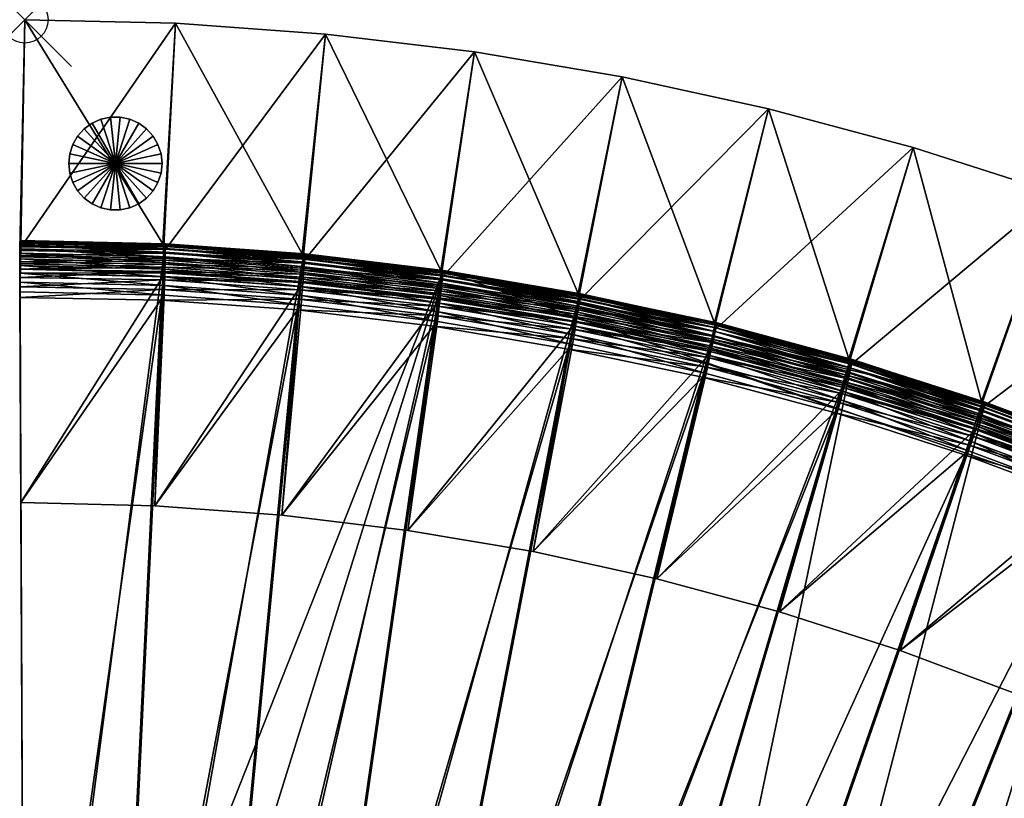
# Model space of a CAD drawing. Header units: inches. Extents: x -0.1 to 33.8, y -33.4 to 0.
# Tile 2 of 3: x -0.1 to 21, y -16.7 to 0. Entities that reach past the tile are written whole.
import ezdxf

# ---------------------------------------------------------------- set-up
doc = ezdxf.new("R2010")
doc.units = ezdxf.units.IN
doc.header["$MEASUREMENT"] = 0
doc.header["$PDMODE"] = 35
doc.header["$PDSIZE"] = 1
for name, color, linetype in [('A-FURN-3-NODE', 7, 'Continuous'), ('A-FURN-3-ST', 151, 'Continuous'), ('A-FURN-3-ST-BK', 151, 'Continuous'), ('A-FURN-3-ST-LG', 252, 'Continuous')]:
    doc.layers.add(name, color=color, linetype=linetype)

msp = doc.modelspace()

# ---------------------------------------------------------------- linework, layer by layer
at = {"layer": 'A-FURN-3-NODE'}
msp.add_point((0, 0), dxfattribs=at)

# ---------------------------------------------------------------- meshes
at = {"layer": 'A-FURN-3-ST'}
mesh = msp.add_polyface(dxfattribs=at)
corners = [(17.745, -7.28, 1.461), (11.152, -29.666, 1.461), (9.336, -29.18, 1.461), (14.842, -6.499, 1.461), (7.498, -28.78, 1.461), (11.906, -5.885, 1.461), (5.642, -28.467, 1.461), (8.967, -5.384, 1.461), (3.77, -28.243, 1.461), (5.984, -5.024, 1.461), (1.886, -28.108, 1.461), (3.013, -4.81, 1.461), (-0.006, -28.062, 1.461), (-0.006, -28.062, 11.961), (-0.106, -4.756, 11.961), (8.967, -5.384, 11.961), (1.886, -28.108, 11.961), (31.534, -13.249, 11.961), (3.77, -28.243, 11.961), (2.927, -6.007, 14.461), (-0.006, -26.862, 14.461), (1.915, -26.908, 14.461), (9.591, -28.007, 14.461), (11.462, -28.507, 14.461), (17.38, -8.423, 14.461), (7.697, -27.596, 14.461), (14.531, -7.658, 14.461), (11.65, -7.057, 14.461), (5.785, -27.276, 14.461), (8.767, -6.567, 14.461), (3.856, -27.046, 14.461), (5.841, -6.215, 14.461), (-0.006, -27.474, 14.353), (-0.006, -27.294, 14.413), (-0.006, -27.09, 14.449), (-0.006, -27.762, 14.161), (-0.106, -5.956, 14.461), (-0.106, -5.524, 14.413), (-0.006, -28.05, 13.489), (-0.106, -4.756, 13.261), (-0.006, -28.062, 11.961), (1.91, -27.136, 14.449), (1.905, -27.34, 14.413), (1.901, -27.52, 14.353), (3.84, -27.273, 14.449), (3.825, -27.477, 14.413), (5.757, -27.502, 14.449)]
mesh.append_faces([[corners[k] for k in face] for face in [(19, 21, 31)]], dxfattribs={"vtx0": -1, "vtx1": -1})
mesh.append_faces([[corners[k] for k in face] for face in [(35, 32, 34), (35, 34, 37), (38, 35, 39), (40, 38, 39)]], dxfattribs={"vtx0": -1, "vtx1": -1, "vtx2": -1})
mesh.append_faces([[corners[k] for k in face] for face in [(0, 1, 2), (3, 2, 4), (5, 4, 6), (7, 6, 8), (9, 8, 10), (11, 10, 12), (15, 13, 16), (17, 16, 18), (19, 20, 21), (25, 26, 27), (28, 27, 29), (30, 29, 31)]], dxfattribs={"vtx0": -1, "vtx2": -1})
mesh.append_faces([[corners[k] for k in face] for face in [(5, 3, 4), (7, 5, 6), (22, 23, 24), (25, 22, 26), (28, 25, 27), (30, 28, 29), (21, 30, 31)]], dxfattribs={"vtx1": -1, "vtx2": -1})
mesh.append_faces([[corners[k] for k in face] for face in [(12, 13, 14), (32, 33, 34), (34, 20, 36), (21, 20, 34), (34, 41, 21), (41, 34, 33), (33, 42, 41), (42, 33, 32), (32, 43, 42), (30, 21, 41), (41, 44, 30), (44, 41, 42), (42, 45, 44), (28, 30, 44), (44, 46, 28), (46, 44, 45)]], dxfattribs={"vtx2": -1})
mesh = msp.add_polyface(dxfattribs=at)
corners = [(5.984, -5.024, 1.461), (8.967, -5.384, 1.461), (3.77, -28.243, 1.461), (3.013, -4.81, 1.461), (1.886, -28.108, 1.461), (-0.006, -28.062, 1.461), (-0.106, -4.756, 1.461), (-0.106, -4.756, 11.961), (14.842, -6.499, 11.961), (11.906, -5.885, 11.961), (8.967, -5.384, 11.961), (3.013, -4.81, 11.961), (-0.006, -28.062, 11.961), (2.927, -6.007, 14.461), (-0.106, -5.956, 14.461), (-0.006, -26.862, 14.461), (-0.006, -27.09, 14.449), (-0.106, -5.524, 14.413), (-0.006, -27.762, 14.161), (-0.106, -4.756, 13.261), (-0.106, -4.756, 11.961), (-0.006, -28.062, 11.961), (2.944, -5.78, 14.449), (-0.106, -5.728, 14.449), (14.59, -7.438, 14.449), (11.699, -6.834, 14.449), (11.65, -7.057, 14.461), (14.643, -7.241, 14.413), (11.742, -6.635, 14.413), (14.69, -7.067, 14.353), (11.781, -6.459, 14.353), (14.73, -6.916, 14.269), (11.814, -6.307, 14.269), (14.764, -6.789, 14.161), (11.842, -6.178, 14.161), (8.767, -6.567, 14.461), (8.805, -6.342, 14.449), (8.839, -6.141, 14.413), (8.869, -5.963, 14.353), (8.895, -5.81, 14.269), (8.917, -5.679, 14.161), (5.841, -6.215, 14.461), (5.868, -5.989, 14.449), (5.893, -5.786, 14.413), (5.914, -5.608, 14.353), (8.949, -5.49, 13.873), (11.883, -5.99, 13.873), (11.895, -5.931, 13.693), (8.935, -5.573, 14.029), (11.865, -6.072, 14.029)]
mesh.append_faces([[corners[k] for k in face] for face in [(3, 5, 6)]], dxfattribs={"vtx0": -1})
mesh.append_faces([[corners[k] for k in face] for face in [(10, 11, 12), (16, 14, 17), (18, 17, 19)]], dxfattribs={"vtx0": -1, "vtx1": -1, "vtx2": -1})
mesh.append_faces([[corners[k] for k in face] for face in [(20, 21, 19)]], dxfattribs={"vtx1": -1})
mesh.append_faces([[corners[k] for k in face] for face in [(0, 1, 2), (3, 0, 4)]], dxfattribs={"vtx1": -1, "vtx2": -1})
mesh.append_faces([[corners[k] for k in face] for face in [(7, 6, 5), (8, 9, 10), (11, 7, 12), (13, 14, 15), (14, 13, 22), (22, 23, 14), (24, 25, 26), (27, 28, 25), (29, 30, 28), (31, 32, 30), (33, 34, 32), (35, 26, 25), (25, 36, 35), (36, 25, 28), (28, 37, 36), (37, 28, 30), (30, 38, 37), (38, 30, 32), (32, 39, 38), (39, 32, 34), (34, 40, 39), (41, 35, 36), (36, 42, 41), (42, 36, 37), (37, 43, 42), (43, 37, 38), (44, 38, 39), (13, 41, 42), (42, 22, 13), (22, 42, 43), (45, 46, 47), (48, 49, 46), (40, 34, 49)]], dxfattribs={"vtx2": -1})
mesh = msp.add_polyface(dxfattribs=at)
corners = [(-0.106, -4.756, 1.461), (-0.106, -4.756, 11.961), (3.013, -4.81, 11.961), (3.013, -4.81, 1.461), (5.984, -5.024, 11.961), (-0.106, -4.756, 11.961), (-0.106, -4.756, 13.261), (3.013, -4.81, 13.261), (3.013, -4.81, 11.961), (-0.106, -5.956, 14.461), (-0.106, -5.728, 14.449), (-0.106, -5.524, 14.413), (-0.106, -5.344, 14.353), (-0.106, -5.188, 14.269), (-0.106, -5.056, 14.161), (-0.106, -4.948, 14.029), (-0.106, -4.864, 13.873), (-0.106, -4.804, 13.693), (-0.106, -4.768, 13.489), (2.944, -5.78, 14.449), (2.958, -5.576, 14.413), (2.971, -5.397, 14.353), (2.982, -5.241, 14.269), (2.992, -5.109, 14.161), (5.893, -5.786, 14.413), (5.914, -5.608, 14.353), (5.933, -5.453, 14.269), (5.948, -5.322, 14.161), (5.984, -5.024, 13.261), (3.012, -4.822, 13.489), (5.983, -5.036, 13.489), (3.01, -4.858, 13.693), (5.978, -5.071, 13.693), (3.005, -4.918, 13.873), (5.971, -5.131, 13.873), (2.999, -5.002, 14.029), (5.961, -5.214, 14.029)]
mesh.append_faces([[corners[k] for k in face] for face in [(11, 13, 15), (15, 17, 6), (11, 15, 6)]], dxfattribs={"vtx0": -1, "vtx1": -1, "vtx2": -1})
mesh.append_faces([[corners[k] for k in face] for face in [(0, 1, 2), (2, 3, 0), (3, 2, 4), (5, 6, 7), (7, 8, 5), (9, 10, 11), (11, 12, 13), (13, 14, 15), (15, 16, 17), (17, 18, 6), (10, 19, 20), (20, 11, 10), (11, 20, 21), (21, 12, 11), (12, 21, 22), (22, 13, 12), (13, 22, 23), (23, 14, 13), (24, 20, 19), (25, 21, 20), (26, 22, 21), (27, 23, 22), (28, 7, 29), (30, 29, 31), (32, 31, 33), (34, 33, 35), (36, 35, 23), (7, 6, 18), (18, 29, 7), (29, 18, 17), (17, 31, 29), (31, 17, 16), (16, 33, 31), (33, 16, 15), (15, 35, 33), (35, 15, 14), (14, 23, 35)]], dxfattribs={"vtx2": -1})
mesh = msp.add_polyface(dxfattribs=at)
corners = [(5.984, -5.024, 11.961), (5.984, -5.024, 1.461), (3.013, -4.81, 1.461), (8.967, -5.384, 11.961), (8.967, -5.384, 1.461), (11.906, -5.885, 11.961), (11.906, -5.885, 1.461), (3.013, -4.81, 11.961), (8.967, -5.384, 11.961), (8.967, -5.384, 13.261), (11.906, -5.885, 13.261), (11.906, -5.885, 11.961), (5.984, -5.024, 11.961), (5.984, -5.024, 13.261), (3.013, -4.81, 11.961), (3.013, -4.81, 13.261), (8.869, -5.963, 14.353), (5.914, -5.608, 14.353), (5.893, -5.786, 14.413), (8.895, -5.81, 14.269), (5.933, -5.453, 14.269), (8.917, -5.679, 14.161), (5.948, -5.322, 14.161), (2.958, -5.576, 14.413), (2.971, -5.397, 14.353), (2.982, -5.241, 14.269), (8.965, -5.395, 13.489), (11.903, -5.896, 13.489), (8.959, -5.431, 13.693), (11.895, -5.931, 13.693), (8.949, -5.49, 13.873), (11.883, -5.99, 13.873), (8.935, -5.573, 14.029), (11.865, -6.072, 14.029), (5.983, -5.036, 13.489), (5.978, -5.071, 13.693), (5.971, -5.131, 13.873), (5.961, -5.214, 14.029), (3.012, -4.822, 13.489), (3.01, -4.858, 13.693), (3.005, -4.918, 13.873), (2.999, -5.002, 14.029), (2.992, -5.109, 14.161)]
mesh.append_faces([[corners[k] for k in face] for face in [(0, 1, 2), (1, 0, 3), (3, 4, 1), (4, 3, 5), (5, 6, 4), (3, 0, 7), (8, 9, 10), (10, 11, 8), (12, 13, 9), (9, 8, 12), (14, 15, 13), (13, 12, 14), (16, 17, 18), (19, 20, 17), (20, 19, 21), (21, 22, 20), (23, 18, 17), (24, 17, 20), (25, 20, 22), (10, 9, 26), (26, 27, 10), (27, 26, 28), (28, 29, 27), (29, 28, 30), (31, 30, 32), (33, 32, 21), (9, 13, 34), (34, 26, 9), (26, 34, 35), (35, 28, 26), (28, 35, 36), (36, 30, 28), (30, 36, 37), (37, 32, 30), (32, 37, 22), (22, 21, 32), (38, 34, 13), (39, 35, 34), (40, 36, 35), (41, 37, 36), (42, 22, 37)]], dxfattribs={"vtx2": -1})
mesh = msp.add_polyface(dxfattribs=at)
corners = [(23.402, -9.256, 1.461), (16.44, -31.638, 1.461), (14.707, -30.896, 1.461), (20.588, -8.208, 1.461), (12.943, -30.239, 1.461), (17.745, -7.28, 1.461), (11.152, -29.666, 1.461), (14.842, -6.499, 1.461), (9.336, -29.18, 1.461), (12.943, -30.239, 11.961), (31.534, -13.249, 11.961), (8.967, -5.384, 11.961), (1.886, -28.108, 11.961), (3.77, -28.243, 11.961), (5.642, -28.467, 11.961), (7.498, -28.78, 11.961), (9.336, -29.18, 11.961), (11.152, -29.666, 11.961), (13.308, -29.096, 14.461), (15.126, -29.772, 14.461), (22.93, -10.359, 14.461), (20.169, -9.333, 14.461), (11.462, -28.507, 14.461), (17.38, -8.423, 14.461), (9.591, -28.007, 14.461), (14.531, -7.658, 14.461), (12.943, -30.239, 13.261), (12.943, -30.239, 11.961), (14.707, -30.896, 11.961), (13.239, -29.313, 14.449), (15.047, -29.985, 14.449), (13.177, -29.507, 14.413), (14.975, -30.177, 14.413), (13.122, -29.679, 14.353), (14.912, -30.345, 14.353), (13.075, -29.827, 14.269), (14.858, -30.491, 14.269), (13.035, -29.953, 14.161), (14.812, -30.615, 14.161), (16.912, -30.534, 14.461), (16.822, -30.744, 14.449), (16.742, -30.932, 14.413), (14.711, -30.885, 13.489), (12.947, -30.227, 13.489), (14.724, -30.851, 13.693), (12.958, -30.193, 13.693), (14.745, -30.795, 13.873), (12.976, -30.136, 13.873), (14.774, -30.716, 14.029), (13.002, -30.056, 14.029)]
mesh.append_faces([[corners[k] for k in face] for face in [(10, 11, 12)]], dxfattribs={"vtx0": -1, "vtx1": -1, "vtx2": -1})
mesh.append_faces([[corners[k] for k in face] for face in [(0, 1, 2), (3, 2, 4), (5, 4, 6), (10, 13, 14), (10, 14, 15), (10, 15, 16), (10, 16, 17), (10, 17, 9), (18, 20, 21), (22, 21, 23), (24, 23, 25)]], dxfattribs={"vtx0": -1, "vtx2": -1})
mesh.append_faces([[corners[k] for k in face] for face in [(5, 3, 4), (7, 5, 8), (18, 19, 20), (22, 18, 21)]], dxfattribs={"vtx1": -1, "vtx2": -1})
mesh.append_faces([[corners[k] for k in face] for face in [(9, 4, 2), (26, 27, 28), (19, 18, 29), (29, 30, 19), (30, 29, 31), (31, 32, 30), (32, 31, 33), (33, 34, 32), (34, 33, 35), (35, 36, 34), (36, 35, 37), (37, 38, 36), (39, 19, 30), (30, 40, 39), (40, 30, 32), (41, 32, 34), (42, 43, 26), (44, 45, 43), (45, 44, 46), (46, 47, 45), (47, 46, 48), (48, 49, 47), (49, 48, 38), (38, 37, 49)]], dxfattribs={"vtx2": -1})
mesh = msp.add_polyface(dxfattribs=at)
corners = [(11.906, -5.885, 1.461), (11.906, -5.885, 11.961), (14.842, -6.499, 11.961), (14.842, -6.499, 1.461), (17.745, -7.28, 11.961), (20.588, -8.208, 11.961), (8.967, -5.384, 11.961), (14.842, -6.499, 11.961), (14.842, -6.499, 13.261), (17.745, -7.28, 13.261), (11.906, -5.885, 11.961), (11.906, -5.885, 13.261), (14.531, -7.658, 14.461), (17.38, -8.423, 14.461), (17.449, -8.206, 14.449), (14.59, -7.438, 14.449), (17.511, -8.012, 14.413), (14.643, -7.241, 14.413), (17.566, -7.84, 14.353), (14.69, -7.067, 14.353), (17.614, -7.692, 14.269), (14.73, -6.916, 14.269), (17.654, -7.566, 14.161), (14.764, -6.789, 14.161), (11.65, -7.057, 14.461), (11.699, -6.834, 14.449), (11.742, -6.635, 14.413), (11.781, -6.459, 14.353), (11.814, -6.307, 14.269), (14.839, -6.511, 13.489), (17.742, -7.291, 13.489), (14.829, -6.545, 13.693), (17.731, -7.326, 13.693), (14.814, -6.603, 13.873), (17.712, -7.383, 13.873), (14.792, -6.685, 14.029), (17.687, -7.463, 14.029), (11.903, -5.896, 13.489), (11.895, -5.931, 13.693), (11.883, -5.99, 13.873), (11.865, -6.072, 14.029), (11.842, -6.178, 14.161)]
mesh.append_faces([[corners[k] for k in face] for face in [(5, 2, 6)]], dxfattribs={"vtx0": -1, "vtx1": -1, "vtx2": -1})
mesh.append_faces([[corners[k] for k in face] for face in [(0, 1, 2), (2, 3, 0), (3, 2, 4), (7, 8, 9), (10, 11, 8), (8, 7, 10), (12, 13, 14), (14, 15, 12), (15, 14, 16), (16, 17, 15), (17, 16, 18), (18, 19, 17), (19, 18, 20), (20, 21, 19), (21, 20, 22), (22, 23, 21), (24, 12, 15), (25, 15, 17), (26, 17, 19), (27, 19, 21), (28, 21, 23), (9, 8, 29), (30, 29, 31), (32, 31, 33), (33, 34, 32), (34, 33, 35), (35, 36, 34), (36, 35, 23), (23, 22, 36), (8, 11, 37), (37, 29, 8), (29, 37, 38), (38, 31, 29), (31, 38, 39), (39, 33, 31), (33, 39, 40), (40, 35, 33), (35, 40, 41), (41, 23, 35)]], dxfattribs={"vtx2": -1})
mesh = msp.add_polyface(dxfattribs=at)
corners = [(17.745, -7.28, 1.461), (17.745, -7.28, 11.961), (20.588, -8.208, 11.961), (20.588, -8.208, 1.461), (14.842, -6.499, 1.461), (14.842, -6.499, 11.961), (31.534, -13.249, 11.961), (8.967, -5.384, 11.961), (17.745, -7.28, 11.961), (17.745, -7.28, 13.261), (20.588, -8.208, 13.261), (20.588, -8.208, 11.961), (14.842, -6.499, 11.961), (23.02, -10.15, 14.449), (20.248, -9.119, 14.449), (20.169, -9.333, 14.461), (23.1, -9.962, 14.413), (20.32, -8.928, 14.413), (23.171, -9.797, 14.353), (20.383, -8.759, 14.353), (23.232, -9.653, 14.269), (20.437, -8.613, 14.269), (23.284, -9.532, 14.161), (20.483, -8.489, 14.161), (17.38, -8.423, 14.461), (17.449, -8.206, 14.449), (17.511, -8.012, 14.413), (17.566, -7.84, 14.353), (17.614, -7.692, 14.269), (17.654, -7.566, 14.161), (23.402, -9.256, 13.261), (20.584, -8.22, 13.489), (23.397, -9.267, 13.489), (20.571, -8.253, 13.693), (23.383, -9.3, 13.693), (20.55, -8.31, 13.873), (23.359, -9.355, 13.873), (20.521, -8.388, 14.029), (23.326, -9.433, 14.029), (17.742, -7.291, 13.489), (17.731, -7.326, 13.693), (17.712, -7.383, 13.873), (17.687, -7.463, 14.029), (14.839, -6.511, 13.489), (14.829, -6.545, 13.693)]
mesh.append_faces([[corners[k] for k in face] for face in [(6, 2, 7)]], dxfattribs={"vtx0": -1, "vtx1": -1, "vtx2": -1})
mesh.append_faces([[corners[k] for k in face] for face in [(0, 1, 2), (2, 3, 0), (1, 0, 4), (2, 1, 5), (8, 9, 10), (10, 11, 8), (9, 8, 12), (13, 14, 15), (16, 17, 14), (18, 19, 17), (20, 21, 19), (22, 23, 21), (24, 15, 14), (14, 25, 24), (25, 14, 17), (17, 26, 25), (26, 17, 19), (19, 27, 26), (27, 19, 21), (21, 28, 27), (28, 21, 23), (23, 29, 28), (30, 10, 31), (32, 31, 33), (34, 33, 35), (36, 35, 37), (38, 37, 23), (10, 9, 39), (39, 31, 10), (31, 39, 40), (40, 33, 31), (33, 40, 41), (41, 35, 33), (35, 41, 42), (42, 37, 35), (37, 42, 29), (29, 23, 37), (43, 39, 9), (44, 40, 39)]], dxfattribs={"vtx2": -1})
mesh = msp.add_polyface(dxfattribs=at)
corners = [(28.792, -11.805, 1.461), (31.534, -13.249, 1.461), (19.801, -33.37, 1.461), (18.139, -32.463, 1.461), (26.115, -10.423, 1.461), (16.44, -31.638, 1.461), (23.402, -9.256, 1.461), (20.588, -8.208, 1.461), (14.707, -30.896, 1.461), (31.534, -13.249, 11.961), (19.801, -33.37, 11.961), (12.943, -30.239, 11.961), (14.707, -30.896, 11.961), (16.44, -31.638, 11.961), (18.139, -32.463, 11.961), (20.401, -32.33, 14.461), (30.933, -14.289, 14.461), (28.217, -12.858, 14.461), (18.663, -31.383, 14.461), (16.912, -30.534, 14.461), (25.591, -11.502, 14.461), (15.126, -29.772, 14.461), (22.93, -10.359, 14.461), (31.534, -13.249, 11.961), (31.534, -13.249, 13.261), (31.528, -13.26, 13.489), (31.51, -13.291, 13.693), (31.48, -13.343, 13.873), (31.438, -13.416, 14.029), (31.383, -13.509, 14.161), (31.317, -13.624, 14.269), (31.239, -13.759, 14.353), (31.149, -13.915, 14.413), (31.047, -14.091, 14.449), (20.185, -32.704, 14.413), (19.801, -33.37, 13.261), (19.801, -33.37, 11.961), (28.326, -12.658, 14.449), (28.424, -12.479, 14.413), (28.51, -12.321, 14.353), (28.585, -12.184, 14.269), (28.648, -12.068, 14.161)]
mesh.append_faces([[corners[k] for k in face] for face in [(9, 14, 10)]], dxfattribs={"vtx0": -1})
mesh.append_faces([[corners[k] for k in face] for face in [(25, 27, 29), (29, 31, 33), (33, 15, 34), (29, 33, 34), (29, 34, 35), (25, 29, 35), (23, 25, 35)]], dxfattribs={"vtx0": -1, "vtx1": -1, "vtx2": -1})
mesh.append_faces([[corners[k] for k in face] for face in [(0, 2, 3), (4, 3, 5), (9, 11, 12), (9, 12, 13), (9, 13, 14), (19, 17, 20), (21, 20, 22)]], dxfattribs={"vtx0": -1, "vtx2": -1})
mesh.append_faces([[corners[k] for k in face] for face in [(36, 23, 35)]], dxfattribs={"vtx1": -1})
mesh.append_faces([[corners[k] for k in face] for face in [(4, 0, 3), (6, 4, 5), (7, 6, 8), (18, 15, 17), (19, 18, 17), (21, 19, 20)]], dxfattribs={"vtx1": -1, "vtx2": -1})
mesh.append_faces([[corners[k] for k in face] for face in [(0, 1, 2), (1, 9, 10), (10, 2, 1), (15, 16, 17), (23, 24, 25), (25, 26, 27), (27, 28, 29), (29, 30, 31), (31, 32, 33), (33, 16, 15), (17, 16, 33), (33, 37, 17), (37, 33, 32), (32, 38, 37), (38, 32, 31), (39, 31, 30), (40, 30, 29), (41, 29, 28)]], dxfattribs={"vtx2": -1})
mesh = msp.add_polyface(dxfattribs=at)
corners = [(23.402, -9.256, 1.461), (23.402, -9.256, 11.961), (26.115, -10.423, 11.961), (26.115, -10.423, 1.461), (20.588, -8.208, 1.461), (20.588, -8.208, 11.961), (31.534, -13.249, 11.961), (23.402, -9.256, 11.961), (23.402, -9.256, 13.261), (26.115, -10.423, 13.261), (26.115, -10.423, 11.961), (20.588, -8.208, 11.961), (20.588, -8.208, 13.261), (22.93, -10.359, 14.461), (25.591, -11.502, 14.461), (25.69, -11.297, 14.449), (23.02, -10.15, 14.449), (25.779, -11.114, 14.413), (23.1, -9.962, 14.413), (25.858, -10.952, 14.353), (23.171, -9.797, 14.353), (25.926, -10.812, 14.269), (23.232, -9.653, 14.269), (25.984, -10.693, 14.161), (23.284, -9.532, 14.161), (20.169, -9.333, 14.461), (20.248, -9.119, 14.449), (20.32, -8.928, 14.413), (20.383, -8.759, 14.353), (20.437, -8.613, 14.269), (23.397, -9.267, 13.489), (26.109, -10.434, 13.489), (23.383, -9.3, 13.693), (26.094, -10.466, 13.693), (23.359, -9.355, 13.873), (26.067, -10.52, 13.873), (23.326, -9.433, 14.029), (26.031, -10.596, 14.029), (20.584, -8.22, 13.489), (20.571, -8.253, 13.693), (20.55, -8.31, 13.873), (20.521, -8.388, 14.029), (20.483, -8.489, 14.161)]
mesh.append_faces([[corners[k] for k in face] for face in [(6, 2, 5)]], dxfattribs={"vtx0": -1, "vtx1": -1, "vtx2": -1})
mesh.append_faces([[corners[k] for k in face] for face in [(0, 1, 2), (2, 3, 0), (4, 5, 1), (1, 0, 4), (2, 1, 5), (7, 8, 9), (9, 10, 7), (11, 12, 8), (8, 7, 11), (13, 14, 15), (15, 16, 13), (16, 15, 17), (17, 18, 16), (18, 17, 19), (19, 20, 18), (20, 19, 21), (21, 22, 20), (22, 21, 23), (23, 24, 22), (25, 13, 16), (26, 16, 18), (27, 18, 20), (28, 20, 22), (29, 22, 24), (9, 8, 30), (30, 31, 9), (31, 30, 32), (32, 33, 31), (33, 32, 34), (34, 35, 33), (35, 34, 36), (36, 37, 35), (37, 36, 24), (24, 23, 37), (38, 30, 8), (39, 32, 30), (40, 34, 32), (41, 36, 34), (42, 24, 36)]], dxfattribs={"vtx2": -1})
at = {"layer": 'A-FURN-3-ST-BK'}
mesh = msp.add_polyface(dxfattribs=at)
corners = [(2.977, -4.982, 28.438), (-0.103, -4.908, 28.438), (-0.105, -5.079, 28.373), (2.971, -5.153, 28.373), (3.231, -0.077, 28.461), (0, 0, 28.461), (3.231, -0.077, 1.461), (0, 0, 1.461), (2.959, -4.805, 1.461), (-0.098, -4.731, 1.461), (3.016, -4.804, 13.361), (-0.098, -4.731, 13.361), (5.958, -5.196, 28.438), (6.446, -0.308, 28.461), (6.446, -0.308, 1.461), (5.949, -5.017, 1.461), (6.006, -5.02, 13.361), (9.64, -0.692, 28.461), (9.64, -0.692, 1.461), (8.92, -5.372, 1.461), (-0.098, -4.742, 13.57), (-0.098, -4.775, 13.757), (-0.098, -4.83, 13.922), (-0.098, -4.907, 14.065), (-0.098, -5.006, 14.186), (-0.097, -5.127, 14.285), (-0.097, -5.27, 14.362), (-0.096, -5.435, 14.417), (-0.096, -5.622, 14.45), (-0.109, -5.432, 27.967), (-0.108, -5.349, 28.13), (-0.106, -5.229, 28.268), (3.007, -5.2, 14.285), (3.01, -5.079, 14.186), (3.016, -4.815, 13.57), (3.015, -4.848, 13.757), (3.014, -4.903, 13.922), (3.012, -4.98, 14.065), (6.006, -5.031, 13.57), (6.003, -5.063, 13.757), (5.999, -5.118, 13.922), (5.994, -5.195, 14.065), (5.987, -5.294, 14.186)]
mesh.append_faces([[corners[k] for k in face] for face in [(5, 28, 29)]], dxfattribs={"vtx0": -1, "vtx1": -1, "vtx2": -1})
mesh.append_faces([[corners[k] for k in face] for face in [(7, 11, 20), (5, 20, 21), (5, 21, 22), (5, 22, 23), (5, 23, 24), (5, 24, 25), (5, 25, 26), (5, 26, 27), (5, 27, 28), (5, 29, 30), (5, 30, 31), (5, 31, 2)]], dxfattribs={"vtx0": -1, "vtx2": -1})
mesh.append_faces([[corners[k] for k in face] for face in [(1, 5, 2)]], dxfattribs={"vtx1": -1})
mesh.append_faces([[corners[k] for k in face] for face in [(5, 7, 20)]], dxfattribs={"vtx1": -1, "vtx2": -1})
mesh.append_faces([[corners[k] for k in face] for face in [(0, 1, 2), (2, 3, 0), (4, 5, 1), (1, 0, 4), (6, 7, 5), (5, 4, 6), (8, 9, 7), (7, 6, 8), (8, 10, 11), (11, 9, 8), (12, 0, 3), (13, 4, 0), (0, 12, 13), (14, 6, 4), (4, 13, 14), (15, 8, 6), (6, 14, 15), (15, 16, 10), (10, 8, 15), (17, 13, 12), (18, 14, 13), (19, 15, 14), (16, 15, 19), (7, 9, 11), (32, 25, 24), (24, 33, 32), (11, 10, 34), (34, 20, 11), (20, 34, 35), (35, 21, 20), (21, 35, 36), (36, 22, 21), (22, 36, 37), (37, 23, 22), (23, 37, 33), (33, 24, 23), (10, 16, 38), (38, 34, 10), (34, 38, 39), (39, 35, 34), (35, 39, 40), (40, 36, 35), (36, 40, 41), (41, 37, 36), (42, 33, 37)]], dxfattribs={"vtx2": -1})
mesh = msp.add_polyface(dxfattribs=at)
corners = [(5.915, -5.717, 27.967), (8.852, -6.069, 27.967), (8.863, -5.987, 28.13), (5.922, -5.635, 28.13), (8.879, -5.868, 28.268), (5.932, -5.515, 28.268), (8.898, -5.719, 28.373), (5.944, -5.366, 28.373), (8.92, -5.55, 28.438), (5.958, -5.196, 28.438), (9.64, -0.692, 28.461), (6.446, -0.308, 28.461), (9.64, -0.692, 1.461), (6.446, -0.308, 1.461), (8.92, -5.372, 1.461), (8.977, -5.376, 13.361), (6.006, -5.02, 13.361), (11.781, -6.478, 28.13), (11.802, -6.36, 28.268), (11.828, -6.212, 28.373), (11.858, -6.044, 28.438), (12.808, -1.225, 28.461), (12.808, -1.225, 1.461), (11.867, -5.866, 1.461), (11.923, -5.873, 13.361), (15.945, -1.908, 28.461), (14.767, -6.677, 28.438), (15.945, -1.908, 1.461), (14.784, -6.499, 1.461), (17.667, -7.27, 1.461), (5.942, -5.908, 14.45), (8.871, -6.261, 14.45), (8.846, -6.468, 14.461), (5.956, -5.721, 14.417), (8.893, -6.075, 14.417), (5.968, -5.557, 14.362), (8.913, -5.911, 14.362), (5.978, -5.414, 14.285), (8.93, -5.769, 14.285), (5.987, -5.294, 14.186), (8.944, -5.649, 14.186), (8.976, -5.387, 13.57), (6.006, -5.031, 13.57), (8.972, -5.42, 13.757), (6.003, -5.063, 13.757), (8.965, -5.475, 13.922), (5.999, -5.118, 13.922), (8.956, -5.551, 14.065), (5.994, -5.195, 14.065), (11.806, -6.567, 14.417), (11.834, -6.405, 14.362), (11.857, -6.264, 14.285), (11.878, -6.144, 14.186), (11.921, -5.884, 13.57), (11.916, -5.917, 13.757), (11.907, -5.971, 13.922), (11.894, -6.047, 14.065), (14.838, -6.52, 13.57), (14.831, -6.552, 13.757), (14.819, -6.606, 13.922), (14.803, -6.681, 14.065)]
mesh.append_faces([[corners[k] for k in face] for face in [(0, 1, 2), (3, 2, 4), (5, 4, 6), (7, 6, 8), (9, 8, 10), (11, 10, 12), (13, 12, 14), (14, 15, 16), (17, 2, 1), (18, 4, 2), (2, 17, 18), (19, 6, 4), (4, 18, 19), (20, 8, 6), (6, 19, 20), (21, 10, 8), (8, 20, 21), (22, 12, 10), (10, 21, 22), (23, 14, 12), (12, 22, 23), (23, 24, 15), (15, 14, 23), (25, 21, 20), (20, 26, 25), (27, 22, 21), (21, 25, 27), (28, 23, 22), (22, 27, 28), (24, 23, 28), (29, 28, 27), (30, 31, 32), (33, 34, 31), (35, 36, 34), (37, 38, 36), (39, 40, 38), (16, 15, 41), (42, 41, 43), (44, 43, 45), (46, 45, 47), (48, 47, 40), (49, 34, 36), (50, 36, 38), (38, 51, 50), (51, 38, 40), (40, 52, 51), (15, 24, 53), (53, 41, 15), (41, 53, 54), (54, 43, 41), (43, 54, 55), (55, 45, 43), (45, 55, 56), (56, 47, 45), (47, 56, 52), (52, 40, 47), (57, 53, 24), (58, 54, 53), (59, 55, 54), (60, 56, 55)]], dxfattribs={"vtx2": -1})
mesh = msp.add_polyface(dxfattribs=at)
corners = [(14.65, -7.187, 27.967), (17.501, -7.95, 27.967), (17.524, -7.871, 28.13), (14.669, -7.106, 28.13), (17.556, -7.755, 28.268), (14.696, -6.989, 28.268), (17.596, -7.611, 28.373), (14.729, -6.843, 28.373), (17.642, -7.446, 28.438), (19.045, -2.739, 28.461), (15.945, -1.908, 28.461), (14.767, -6.677, 28.438), (19.045, -2.739, 1.461), (15.945, -1.908, 1.461), (17.667, -7.27, 1.461), (17.723, -7.283, 13.361), (14.84, -6.509, 13.361), (20.339, -8.77, 28.13), (20.313, -8.849, 27.967), (20.377, -8.656, 28.268), (20.424, -8.514, 28.373), (20.478, -8.352, 28.438), (22.102, -3.717, 28.461), (22.102, -3.717, 1.461), (20.511, -8.176, 1.461), (20.566, -8.192, 13.361), (25.113, -4.839, 28.461), (23.27, -9.392, 28.438), (25.113, -4.839, 1.461), (23.312, -9.218, 1.461), (14.651, -7.38, 14.45), (17.492, -8.143, 14.45), (17.438, -8.345, 14.461), (14.69, -7.197, 14.417), (17.541, -7.962, 14.417), (14.726, -7.036, 14.362), (17.583, -7.803, 14.362), (14.756, -6.896, 14.285), (17.62, -7.665, 14.285), (14.782, -6.778, 14.186), (17.652, -7.548, 14.186), (17.72, -7.293, 13.57), (14.838, -6.52, 13.57), (17.712, -7.325, 13.757), (14.831, -6.552, 13.757), (17.697, -7.378, 13.922), (14.819, -6.606, 13.922), (17.677, -7.452, 14.065), (14.803, -6.681, 14.065), (20.295, -9.04, 14.45), (20.352, -8.862, 14.417), (20.402, -8.705, 14.362), (20.446, -8.569, 14.285), (20.483, -8.454, 14.186), (20.563, -8.202, 13.57), (20.553, -8.234, 13.757), (20.536, -8.286, 13.922), (20.513, -8.359, 14.065)]
mesh.append_faces([[corners[k] for k in face] for face in [(0, 1, 2), (3, 2, 4), (5, 4, 6), (7, 6, 8), (9, 10, 11), (11, 8, 9), (12, 13, 10), (10, 9, 12), (13, 12, 14), (14, 15, 16), (17, 2, 1), (1, 18, 17), (19, 4, 2), (2, 17, 19), (20, 6, 4), (4, 19, 20), (21, 8, 6), (6, 20, 21), (22, 9, 8), (8, 21, 22), (23, 12, 9), (9, 22, 23), (24, 14, 12), (12, 23, 24), (24, 25, 15), (15, 14, 24), (26, 22, 21), (21, 27, 26), (28, 23, 22), (22, 26, 28), (29, 24, 23), (23, 28, 29), (25, 24, 29), (30, 31, 32), (33, 34, 31), (35, 36, 34), (37, 38, 36), (39, 40, 38), (16, 15, 41), (42, 41, 43), (44, 43, 45), (46, 45, 47), (48, 47, 40), (49, 31, 34), (50, 34, 36), (36, 51, 50), (51, 36, 38), (38, 52, 51), (52, 38, 40), (40, 53, 52), (15, 25, 54), (54, 41, 15), (41, 54, 55), (55, 43, 41), (43, 55, 56), (56, 45, 43), (45, 56, 57), (57, 47, 45), (47, 57, 53), (53, 40, 47)]], dxfattribs={"vtx2": -1})
mesh = msp.add_polyface(dxfattribs=at)
corners = [(2.991, -5.904, 14.461), (2.787, -10.42, 14.461), (-0.082, -10.347, 14.461), (-0.095, -5.832, 14.461), (2.958, -5.506, 27.967), (-0.109, -5.432, 27.967), (2.961, -5.423, 28.13), (-0.108, -5.349, 28.13), (2.965, -5.303, 28.268), (-0.106, -5.229, 28.268), (2.971, -5.153, 28.373), (-0.105, -5.079, 28.373), (5.927, -6.116, 14.461), (5.509, -10.618, 14.461), (5.915, -5.717, 27.967), (5.922, -5.635, 28.13), (5.932, -5.515, 28.268), (5.944, -5.366, 28.373), (5.958, -5.196, 28.438), (8.846, -6.468, 14.461), (8.214, -10.945, 14.461), (8.852, -6.069, 27.967), (8.863, -5.987, 28.13), (8.879, -5.868, 28.268), (8.898, -5.719, 28.373), (8.92, -5.55, 28.438), (-0.096, -5.622, 14.45), (2.996, -5.695, 14.45), (-0.096, -5.435, 14.417), (3, -5.508, 14.417), (-0.097, -5.27, 14.362), (3.004, -5.343, 14.362), (-0.097, -5.127, 14.285), (3.007, -5.2, 14.285), (5.942, -5.908, 14.45), (5.956, -5.721, 14.417), (5.968, -5.557, 14.362), (5.978, -5.414, 14.285), (3.01, -5.079, 14.186), (5.987, -5.294, 14.186), (3.012, -4.98, 14.065), (5.994, -5.195, 14.065), (8.871, -6.261, 14.45), (8.893, -6.075, 14.417), (8.913, -5.911, 14.362), (8.93, -5.769, 14.285), (8.976, -5.387, 13.57), (6.006, -5.031, 13.57), (6.006, -5.02, 13.361), (8.972, -5.42, 13.757), (6.003, -5.063, 13.757), (8.965, -5.475, 13.922), (5.999, -5.118, 13.922), (8.956, -5.551, 14.065), (8.944, -5.649, 14.186)]
mesh.append_faces([[corners[k] for k in face] for face in [(26, 3, 5)]], dxfattribs={"vtx1": -1, "vtx2": -1})
mesh.append_faces([[corners[k] for k in face] for face in [(0, 1, 2), (2, 3, 0), (4, 5, 2), (2, 1, 4), (6, 7, 5), (5, 4, 6), (8, 9, 7), (7, 6, 8), (10, 11, 9), (9, 8, 10), (12, 13, 1), (1, 0, 12), (14, 4, 1), (1, 13, 14), (15, 6, 4), (4, 14, 15), (16, 8, 6), (6, 15, 16), (17, 10, 8), (8, 16, 17), (10, 17, 18), (19, 20, 13), (13, 12, 19), (21, 14, 13), (22, 15, 14), (23, 16, 15), (24, 17, 16), (25, 18, 17), (3, 2, 5), (0, 3, 26), (26, 27, 0), (27, 26, 28), (28, 29, 27), (29, 28, 30), (30, 31, 29), (31, 30, 32), (32, 33, 31), (12, 0, 27), (27, 34, 12), (34, 27, 29), (29, 35, 34), (35, 29, 31), (31, 36, 35), (36, 31, 33), (33, 37, 36), (37, 33, 38), (38, 39, 37), (40, 41, 39), (19, 12, 34), (42, 34, 35), (43, 35, 36), (44, 36, 37), (45, 37, 39), (46, 47, 48), (49, 50, 47), (51, 52, 50), (53, 41, 52), (54, 39, 41)]], dxfattribs={"vtx2": -1})
mesh = msp.add_polyface(dxfattribs=at)
corners = [(5.509, -10.618, 14.461), (8.214, -10.945, 14.461), (8.852, -6.069, 27.967), (11.74, -6.958, 14.461), (10.897, -11.399, 14.461), (8.846, -6.468, 14.461), (11.766, -6.559, 27.967), (11.781, -6.478, 28.13), (14.606, -7.584, 14.461), (13.552, -11.98, 14.461), (14.65, -7.187, 27.967), (14.669, -7.106, 28.13), (14.696, -6.989, 28.268), (11.802, -6.36, 28.268), (14.729, -6.843, 28.373), (11.828, -6.212, 28.373), (14.767, -6.677, 28.438), (11.858, -6.044, 28.438), (14.784, -6.499, 1.461), (14.84, -6.509, 13.361), (11.923, -5.873, 13.361), (17.438, -8.345, 14.461), (16.177, -12.686, 14.461), (17.501, -7.95, 27.967), (17.524, -7.871, 28.13), (17.556, -7.755, 28.268), (17.596, -7.611, 28.373), (17.642, -7.446, 28.438), (17.667, -7.27, 1.461), (8.871, -6.261, 14.45), (11.775, -6.752, 14.45), (8.893, -6.075, 14.417), (11.806, -6.567, 14.417), (8.913, -5.911, 14.362), (11.834, -6.405, 14.362), (14.651, -7.38, 14.45), (14.69, -7.197, 14.417), (14.726, -7.036, 14.362), (11.857, -6.264, 14.285), (14.756, -6.896, 14.285), (11.878, -6.144, 14.186), (14.782, -6.778, 14.186), (14.838, -6.52, 13.57), (11.921, -5.884, 13.57), (14.831, -6.552, 13.757), (11.916, -5.917, 13.757), (14.819, -6.606, 13.922), (11.907, -5.971, 13.922), (14.803, -6.681, 14.065), (11.894, -6.047, 14.065), (17.492, -8.143, 14.45), (17.541, -7.962, 14.417), (17.583, -7.803, 14.362), (17.62, -7.665, 14.285), (17.72, -7.293, 13.57), (17.712, -7.325, 13.757), (17.697, -7.378, 13.922), (17.677, -7.452, 14.065), (17.652, -7.548, 14.186)]
mesh.append_faces([[corners[k] for k in face] for face in [(0, 1, 2), (3, 4, 1), (1, 5, 3), (6, 2, 1), (1, 4, 6), (2, 6, 7), (8, 9, 4), (4, 3, 8), (10, 6, 4), (4, 9, 10), (11, 7, 6), (6, 10, 11), (12, 13, 7), (7, 11, 12), (14, 15, 13), (13, 12, 14), (16, 17, 15), (15, 14, 16), (18, 19, 20), (21, 22, 9), (9, 8, 21), (23, 10, 9), (9, 22, 23), (24, 11, 10), (25, 12, 11), (26, 14, 12), (27, 16, 14), (19, 18, 28), (3, 5, 29), (29, 30, 3), (30, 29, 31), (31, 32, 30), (33, 34, 32), (8, 3, 30), (30, 35, 8), (35, 30, 32), (32, 36, 35), (36, 32, 34), (34, 37, 36), (37, 34, 38), (38, 39, 37), (39, 38, 40), (40, 41, 39), (20, 19, 42), (43, 42, 44), (45, 44, 46), (47, 46, 48), (49, 48, 41), (41, 40, 49), (21, 8, 35), (50, 35, 36), (51, 36, 37), (52, 37, 39), (53, 39, 41), (54, 42, 19), (55, 44, 42), (56, 46, 44), (57, 48, 46), (58, 41, 48)]], dxfattribs={"vtx2": -1})
mesh = msp.add_polyface(dxfattribs=at)
corners = [(20.231, -9.239, 14.461), (18.766, -13.516, 14.461), (16.177, -12.686, 14.461), (17.438, -8.345, 14.461), (20.313, -8.849, 27.967), (17.501, -7.95, 27.967), (22.981, -10.267, 14.461), (21.314, -14.469, 14.461), (23.082, -9.88, 27.967), (23.112, -9.803, 28.13), (20.339, -8.77, 28.13), (23.155, -9.691, 28.268), (20.377, -8.656, 28.268), (23.209, -9.551, 28.373), (20.424, -8.514, 28.373), (23.27, -9.392, 28.438), (20.478, -8.352, 28.438), (23.312, -9.218, 1.461), (23.366, -9.236, 13.361), (20.566, -8.192, 13.361), (25.683, -11.425, 14.461), (23.818, -15.543, 14.461), (25.802, -11.044, 27.967), (25.835, -10.968, 28.13), (25.884, -10.858, 28.268), (25.944, -10.721, 28.373), (26.013, -10.565, 28.438), (26.063, -10.393, 1.461), (17.492, -8.143, 14.45), (20.295, -9.04, 14.45), (17.541, -7.962, 14.417), (20.352, -8.862, 14.417), (23.055, -10.071, 14.45), (23.12, -9.896, 14.417), (20.402, -8.705, 14.362), (23.178, -9.741, 14.362), (20.446, -8.569, 14.285), (23.228, -9.607, 14.285), (20.483, -8.454, 14.186), (23.27, -9.494, 14.186), (23.362, -9.247, 13.57), (20.563, -8.202, 13.57), (23.35, -9.277, 13.757), (20.553, -8.234, 13.757), (23.331, -9.329, 13.922), (20.536, -8.286, 13.922), (23.304, -9.401, 14.065), (20.513, -8.359, 14.065), (25.766, -11.233, 14.45), (25.839, -11.061, 14.417), (25.904, -10.909, 14.362), (25.96, -10.778, 14.285), (26.112, -10.424, 13.57), (26.099, -10.454, 13.757), (26.077, -10.505, 13.922), (26.047, -10.576, 14.065), (26.008, -10.667, 14.186)]
mesh.append_faces([[corners[k] for k in face] for face in [(0, 1, 2), (2, 3, 0), (4, 5, 2), (2, 1, 4), (6, 7, 1), (1, 0, 6), (8, 4, 1), (1, 7, 8), (9, 10, 4), (4, 8, 9), (11, 12, 10), (10, 9, 11), (13, 14, 12), (12, 11, 13), (15, 16, 14), (14, 13, 15), (17, 18, 19), (20, 21, 7), (7, 6, 20), (22, 8, 7), (7, 21, 22), (23, 9, 8), (24, 11, 9), (25, 13, 11), (26, 15, 13), (18, 17, 27), (0, 3, 28), (28, 29, 0), (30, 31, 29), (6, 0, 29), (29, 32, 6), (32, 29, 31), (31, 33, 32), (33, 31, 34), (34, 35, 33), (35, 34, 36), (36, 37, 35), (37, 36, 38), (38, 39, 37), (19, 18, 40), (40, 41, 19), (41, 40, 42), (42, 43, 41), (43, 42, 44), (44, 45, 43), (45, 44, 46), (46, 47, 45), (47, 46, 39), (39, 38, 47), (20, 6, 32), (48, 32, 33), (49, 33, 35), (50, 35, 37), (51, 37, 39), (52, 40, 18), (53, 42, 40), (54, 44, 42), (55, 46, 44), (56, 39, 46)]], dxfattribs={"vtx2": -1})
at = {"layer": 'A-FURN-3-ST-LG'}
mesh = msp.add_polyface(dxfattribs=at)
corners = [(1.943, -3.082, 0), (2.943, -3.082, 0), (2.921, -2.874, 0), (2.856, -2.675, 0), (2.752, -2.494, 0), (2.612, -2.339, 0), (2.443, -2.216, 0), (2.252, -2.131, 0), (2.047, -2.087, 0), (1.838, -2.087, 0), (1.634, -2.131, 0), (1.443, -2.216, 0), (1.273, -2.339, 0), (1.134, -2.494, 0), (1.029, -2.675, 0), (0.964, -2.874, 0), (0.943, -3.082, 0), (0.964, -3.29, 0), (1.029, -3.489, 0), (1.134, -3.67, 0), (1.273, -3.825, 0), (1.443, -3.948, 0), (1.634, -4.033, 0), (1.838, -4.076, 0), (2.047, -4.076, 0), (2.252, -4.033, 0), (2.443, -3.948, 0), (2.612, -3.825, 0), (2.752, -3.67, 0), (2.856, -3.489, 0), (2.921, -3.29, 0), (2.943, -3.082, 1.5), (2.921, -2.874, 1.5), (2.856, -2.675, 1.5), (2.752, -2.494, 1.5), (2.612, -2.339, 1.5), (2.443, -2.216, 1.5), (2.252, -2.131, 1.5), (2.047, -2.087, 1.5), (1.838, -2.087, 1.5), (1.634, -2.131, 1.5), (1.443, -2.216, 1.5), (1.273, -2.339, 1.5), (1.134, -2.494, 1.5), (1.029, -2.675, 1.5), (0.964, -2.874, 1.5), (0.943, -3.082, 1.5), (0.964, -3.29, 1.5), (1.029, -3.489, 1.5), (1.134, -3.67, 1.5), (1.273, -3.825, 1.5), (1.443, -3.948, 1.5), (1.634, -4.033, 1.5), (1.838, -4.076, 1.5), (2.047, -4.076, 1.5), (2.252, -4.033, 1.5), (2.443, -3.948, 1.5), (2.612, -3.825, 1.5), (2.752, -3.67, 1.5), (2.856, -3.489, 1.5), (2.921, -3.29, 1.5), (1.943, -3.082, 1.5)]
mesh.append_faces([[corners[k] for k in face] for face in [(1, 32, 31), (2, 33, 32), (3, 34, 33), (4, 35, 34), (5, 36, 35), (6, 37, 36), (7, 38, 37), (8, 39, 38), (9, 40, 39), (10, 41, 40), (11, 42, 41), (12, 43, 42), (13, 44, 43), (14, 45, 44), (15, 46, 45), (16, 47, 46), (17, 48, 47), (18, 49, 48), (19, 50, 49), (20, 51, 50), (21, 52, 51), (22, 53, 52), (23, 54, 53), (24, 55, 54), (25, 56, 55), (26, 57, 56), (27, 58, 57), (28, 59, 58), (29, 60, 59), (30, 31, 60)]], dxfattribs={"vtx0": -1})
mesh.append_faces([[corners[k] for k in face] for face in [(0, 2, 1), (0, 3, 2), (0, 4, 3), (0, 5, 4), (0, 6, 5), (0, 7, 6), (0, 8, 7), (0, 9, 8), (0, 10, 9), (0, 11, 10), (0, 12, 11), (0, 13, 12), (0, 14, 13), (0, 15, 14), (0, 16, 15), (0, 17, 16), (0, 18, 17), (0, 19, 18), (0, 20, 19), (0, 21, 20), (0, 22, 21), (0, 23, 22), (0, 24, 23), (0, 25, 24), (0, 26, 25), (0, 27, 26), (0, 28, 27), (0, 29, 28), (0, 30, 29), (0, 1, 30), (61, 31, 32), (61, 32, 33), (61, 33, 34), (61, 34, 35), (61, 35, 36), (61, 36, 37), (61, 37, 38), (61, 38, 39), (61, 39, 40), (61, 40, 41), (61, 41, 42), (61, 42, 43), (61, 43, 44), (61, 44, 45), (61, 45, 46), (61, 46, 47), (61, 47, 48), (61, 48, 49), (61, 49, 50), (61, 50, 51), (61, 51, 52), (61, 52, 53), (61, 53, 54), (61, 54, 55), (61, 55, 56), (61, 56, 57), (61, 57, 58), (61, 58, 59), (61, 59, 60), (61, 60, 31)]], dxfattribs={"vtx0": -1, "vtx2": -1})
mesh.append_faces([[corners[k] for k in face] for face in [(1, 2, 32), (2, 3, 33), (3, 4, 34), (4, 5, 35), (5, 6, 36), (6, 7, 37), (7, 8, 38), (8, 9, 39), (9, 10, 40), (10, 11, 41), (11, 12, 42), (12, 13, 43), (13, 14, 44), (14, 15, 45), (15, 16, 46), (16, 17, 47), (17, 18, 48), (18, 19, 49), (19, 20, 50), (20, 21, 51), (21, 22, 52), (22, 23, 53), (23, 24, 54), (24, 25, 55), (25, 26, 56), (26, 27, 57), (27, 28, 58), (28, 29, 59), (29, 30, 60), (30, 1, 31)]], dxfattribs={"vtx2": -1})

doc.saveas('drawing.dxf')
